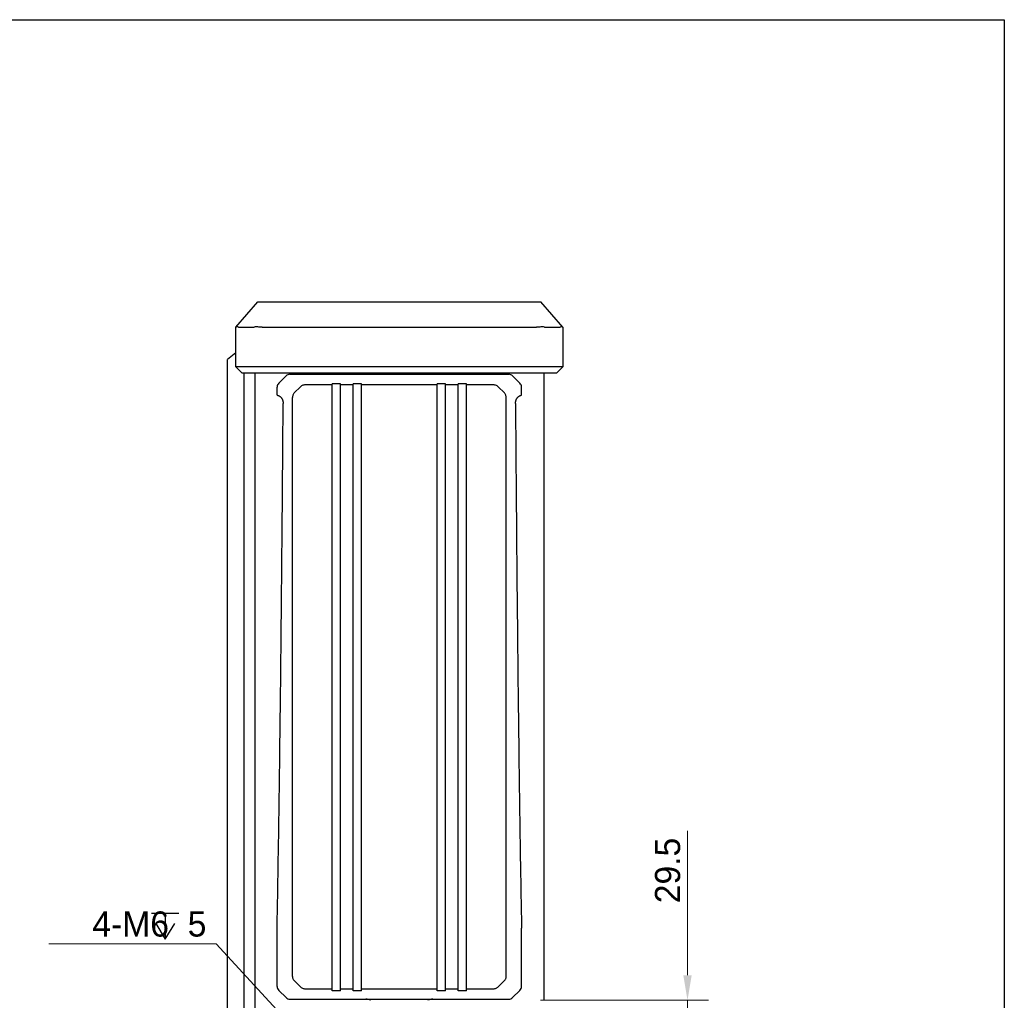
# Model space of a CAD drawing. Header units: millimetres. Extents: x 1638 to 2024, y 1742 to 2044.
# Tile 22 of 22: x 1906 to 2024, y 1927 to 2044. Entities that reach past the tile are written whole.
import ezdxf

# ---------------------------------------------------------------- set-up
doc = ezdxf.new("R2010")
doc.units = ezdxf.units.MM
doc.header["$LTSCALE"] = 0.3
doc.layers.add('00-轮廓线', color=7, linetype='Continuous', lineweight=30)
for name, color, linetype in [('00_COMPONENTS', 7, 'Continuous'), ('09_ALL_ROUNDS', 7, 'Continuous'), ('10_ALL_CHAMFER', 7, 'Continuous'), ('51__DRAFT_DIMS', 7, 'Continuous')]:
    doc.layers.add(name, color=color, linetype=linetype)
doc.styles.add('尺寸值样式', font='兰亭黑 GBK.TTF')
doc.dimstyles.new('1直线标注', dxfattribs={"dimtxt": 3, "dimasz": 3, "dimexe": 2.5, "dimexo": 0, "dimtad": 1, "dimlfac": 2, "dimdsep": 46, "dimtxsty": '尺寸值样式', "dimblk": '_FILLED', "dimcen": 0, "dimclrd": 8, "dimclre": 8, "dimclrt": 7, "dimadec": 0, "dimazin": 0, "dimtp": 0.001, "dimtm": 0.001, "dimtfac": 1, "dimtmove": 0, "dimatfit": 0, "dimldrblk": '_FILLED', "dimfxl": 1, "dimtolj": 1, "dimlwd": 15, "dimlwe": 15, "dimarcsym": 0})
doc.dimstyles.new('3圆直径标注2', dxfattribs={"dimtxt": 3, "dimasz": 3, "dimexe": 2.5, "dimexo": 0, "dimtad": 1, "dimtoh": 1, "dimdec": 3, "dimlfac": 2, "dimdsep": 46, "dimtxsty": '尺寸值样式', "dimblk": '_FILLED', "dimcen": 0, "dimclrd": 8, "dimclre": 8, "dimclrt": 7, "dimadec": 0, "dimazin": 0, "dimtp": 0.001, "dimtm": 0.001, "dimtfac": 1, "dimtdec": 3, "dimtofl": 0, "dimtmove": 0, "dimatfit": 0, "dimldrblk": '_FILLED', "dimfxl": 1, "dimtolj": 1, "dimlwd": 15, "dimlwe": 15, "dimarcsym": 0})

# ---------------------------------------------------------------- blocks, each defined once
blk = doc.blocks.new('_FILLED')
at = {"color": 0, "linetype": 'ByBlock'}
blk.add_solid([(0, 0), (-1, 0.167), (-1, -0.167)], dxfattribs=at)
blk = doc.blocks.new('*D2073')
at = {"layer": '51__DRAFT_DIMS', "color": 8, "lineweight": 15}
for p, q in [((1985.76, 1930.31), (1985.76, 1947.52)), ((1968.22, 1927.31), (1988.26, 1927.31)), ((1985.76, 1927.31), (1985.76, 1912.56)), ((1952.89, 1912.56), (1988.26, 1912.56)), ((1985.76, 1909.56), (1985.76, 1906.56))]:
    blk.add_line(p, q, dxfattribs=at)
at = {"layer": 'Defpoints', "color": 0}
for p in [(1968.22, 1927.31), (1952.89, 1912.56), (1985.76, 1912.56)]:
    blk.add_point(p, dxfattribs=at)
at = {"layer": '51__DRAFT_DIMS', "color": 8, "linetype": 'ByBlock', "lineweight": 15, "xscale": 3, "yscale": 3, "zscale": 3}
for p, rotation in [((1985.76, 1927.31), 270), ((1985.76, 1912.56), 90)]:
    blk.add_blockref('_FILLED', p, dxfattribs=dict(at, rotation=rotation))
at = {"layer": '51__DRAFT_DIMS', "color": 7, "insert": (1981.88, 1942.79), "char_height": 3, "attachment_point": 2, "rotation": 90, "style": '尺寸值样式'}
blk.add_mtext('\\A1;29.5', dxfattribs=at)
blk = doc.blocks.new('*D2074')
at = {"layer": '51__DRAFT_DIMS', "color": 8, "lineweight": 15}
for p in [(1909.57, 1934.05), (1939.12, 1923.67)]:
    blk.add_line(p, (1929.53, 1934.05), dxfattribs=at)
at = {"layer": 'Defpoints', "color": 0}
for p in [(1939.12, 1923.67), (1941.16, 1921.46)]:
    blk.add_point(p, dxfattribs=at)
at = {"layer": '51__DRAFT_DIMS', "color": 8, "linetype": 'ByBlock', "lineweight": 15, "xscale": 3, "yscale": 3, "zscale": 3, "rotation": 312.7225189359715}
blk.add_blockref('_FILLED', (1941.16, 1921.46), dxfattribs=at)
at = {"layer": '51__DRAFT_DIMS', "color": 7, "insert": (1928.38, 1937.91), "char_height": 3, "attachment_point": 3, "style": '尺寸值样式'}
blk.add_mtext('\\A1;4-M{\\A1;6\\Fgdt|c134;  \\fFZLanTingHei-R-GBK|b0|i0|c134|p2;5}', dxfattribs=at)

msp = doc.modelspace()

# ---------------------------------------------------------------- linework, layer by layer
at = {"layer": '00-轮廓线'}
msp.add_lwpolyline([(1637.57705, 2044.20786), (2023.54554, 2044.20786), (2023.54554, 1742.14557), (1637.57705, 1742.14557)], close=True, dxfattribs=at)
at = {"layer": '00_COMPONENTS'}
for p, q in [((1931.89068, 2004.51423), (1930.89068, 2003.71423)), ((1930.89068, 1771.41423), (1930.89068, 2003.71423)), ((1932.89068, 1773.06423), (1932.89068, 2002.06423)), ((1934.14068, 2002.06423), (1934.14068, 1773.06423)), ((1937.00607, 2000.87961), (1937.8753, 2001.74885)), ((1938.33492, 2001.93923), (1964.44645, 2001.93923)), ((1964.90607, 2001.74885), (1965.7753, 2000.87961)), ((1968.64068, 2002.06423), (1968.64068, 1927.31423)), ((1936.81568, 1999.43731), (1936.81568, 2000.42)), ((1938.86239, 1999.71094), (1939.58753, 2000.43608)), ((1943.39068, 2000.68923), (1940.26633, 2000.68923)), ((1943.39068, 1928.44885), (1943.39068, 2000.81944)), ((1944.39068, 2000.81944), (1943.39068, 2000.81944)), ((1944.39068, 1928.44885), (1944.39068, 2000.81944)), ((1945.89068, 2000.68923), (1944.39068, 2000.68923)), ((1945.89068, 1928.44885), (1945.89068, 2000.81944)), ((1946.89068, 2000.81944), (1945.89068, 2000.81944)), ((1946.89068, 1928.44885), (1946.89068, 2000.81944)), ((1955.89068, 2000.68923), (1946.89068, 2000.68923)), ((1955.89068, 1928.44885), (1955.89068, 2000.81944)), ((1956.89068, 2000.81944), (1955.89068, 2000.81944)), ((1956.89068, 1928.44885), (1956.89068, 2000.81944)), ((1958.39068, 2000.68923), (1956.89068, 2000.68923)), ((1958.39068, 1928.44885), (1958.39068, 2000.81944)), ((1959.39068, 2000.81944), (1958.39068, 2000.81944)), ((1959.39068, 1928.44885), (1959.39068, 2000.81944)), ((1962.51504, 2000.68923), (1959.39068, 2000.68923)), ((1963.91898, 1999.71094), (1963.19384, 2000.43608)), ((1965.96568, 1999.43731), (1965.96568, 2000.42)), ((1938.64068, 1930.13992), (1938.64068, 1999.1552)), ((1964.14068, 1930.13992), (1964.14068, 1999.1552)), ((1936.81568, 1928.95847), (1936.81568, 1935.90514)), ((1965.96568, 1928.95847), (1965.96568, 1935.90514)), ((1939.64244, 1928.88748), (1938.79901, 1929.73091)), ((1963.13893, 1928.88748), (1963.98236, 1929.73091)), ((1937.8753, 1927.62961), (1937.00607, 1928.49885)), ((1940.22913, 1928.68923), (1943.39068, 1928.68923)), ((1944.39068, 1928.44885), (1943.39068, 1928.44885)), ((1944.39068, 1928.68923), (1945.89068, 1928.68923)), ((1946.89068, 1928.44885), (1945.89068, 1928.44885)), ((1946.89068, 1928.68923), (1955.89068, 1928.68923)), ((1956.89068, 1928.44885), (1955.89068, 1928.44885)), ((1956.89068, 1928.68923), (1958.39068, 1928.68923)), ((1959.39068, 1928.44885), (1958.39068, 1928.44885)), ((1959.39068, 1928.68923), (1962.55224, 1928.68923)), ((1964.90607, 1927.62961), (1965.7753, 1928.49885)), ((1938.33492, 1927.43923), (1964.44645, 1927.43923))]:
    msp.add_line(p, q, dxfattribs=at)
for centre, radius, start, end in [((1938.33492, 2001.28923), 0.65, 90, 135), ((1944.89068, 2003.43923), 1.5, 270, 293.5545481), ((1957.89068, 2003.43923), 1.5, 246.4454519, 270), ((1964.44645, 2001.28923), 0.65, 45, 90), ((1937.46568, 2000.42), 0.65, 135, 180), ((1965.31568, 2000.42), 0.65, 0, 45), ((1937.46568, 1928.95847), 0.65, 180, 225), ((1965.31568, 1928.95847), 0.65, 315, 0), ((1938.33492, 1928.08923), 0.65, 225, 270), ((1947.39068, 1925.93923), 1.5, 66.4454519, 90), ((1955.39068, 1925.93923), 1.5, 90, 113.5545481), ((1964.44645, 1928.08923), 0.65, 270, 315)]:
    msp.add_arc(centre, radius, start, end, dxfattribs=at)
for points, knots in [([(1940.26633, 2000.68923), (1940.20444, 2000.68923), (1940.08042, 2000.68019), (1939.8992, 2000.63563), (1939.72988, 2000.55665), (1939.63124, 2000.47979), (1939.58753, 2000.43608)], [0, 0, 0, 0, 0.250147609, 0.500211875, 0.750164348, 1, 1, 1, 1]), ([(1963.19384, 2000.43608), (1963.15013, 2000.47979), (1963.05149, 2000.55665), (1962.88217, 2000.63563), (1962.70095, 2000.68019), (1962.57693, 2000.68923), (1962.51504, 2000.68923)], [0, 0, 0, 0, 0.249835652, 0.499788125, 0.749852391, 1, 1, 1, 1]), ([(1936.81568, 1999.43731), (1936.83831, 1999.43551), (1936.88346, 1999.42933), (1936.9496, 1999.41263), (1937.01322, 1999.38902), (1937.07317, 1999.35945), (1937.12864, 1999.32511), (1937.17929, 1999.2872), (1937.22518, 1999.24666), (1937.26666, 1999.20417), (1937.30408, 1999.16022), (1937.33778, 1999.11515), (1937.36809, 1999.06922), (1937.39533, 1999.02254), (1937.41977, 1998.97517), (1937.44163, 1998.92708), (1937.46111, 1998.87817), (1937.47834, 1998.82833), (1937.49341, 1998.77741), (1937.50636, 1998.72523), (1937.51717, 1998.6716), (1937.52578, 1998.61631), (1937.53207, 1998.55913), (1937.53586, 1998.4999), (1937.53654, 1998.45968), (1937.53639, 1998.43923)], [0, 0, 0, 0, 0.050472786, 0.101105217, 0.151436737, 0.201101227, 0.249526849, 0.296346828, 0.341635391, 0.385578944, 0.428300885, 0.469926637, 0.510665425, 0.550626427, 0.590062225, 0.629161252, 0.668075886, 0.707104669, 0.746410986, 0.786147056, 0.826634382, 0.868049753, 0.91057175, 0.954520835, 1, 1, 1, 1]), ([(1938.86239, 1999.71094), (1938.82625, 1999.6748), (1938.76112, 1999.5949), (1938.6906, 1999.45753), (1938.64927, 1999.30884), (1938.64068, 1999.20633), (1938.64068, 1999.1552)], [0, 0, 0, 0, 0.249961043, 0.499922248, 0.749927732, 1, 1, 1, 1]), ([(1964.14068, 1999.1552), (1964.14068, 1999.20633), (1964.1321, 1999.30884), (1964.09077, 1999.45753), (1964.02025, 1999.5949), (1963.95512, 1999.6748), (1963.91898, 1999.71094)], [0, 0, 0, 0, 0.250072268, 0.500077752, 0.750038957, 1, 1, 1, 1]), ([(1965.24498, 1998.43923), (1965.24483, 1998.45968), (1965.24551, 1998.4999), (1965.2493, 1998.55913), (1965.25559, 1998.61631), (1965.2642, 1998.6716), (1965.27501, 1998.72523), (1965.28796, 1998.77741), (1965.30303, 1998.82833), (1965.32026, 1998.87817), (1965.33974, 1998.92708), (1965.3616, 1998.97517), (1965.38604, 1999.02254), (1965.41328, 1999.06922), (1965.44359, 1999.11515), (1965.47729, 1999.16022), (1965.51471, 1999.20417), (1965.55619, 1999.24666), (1965.60208, 1999.2872), (1965.65273, 1999.32511), (1965.7082, 1999.35945), (1965.76815, 1999.38902), (1965.83177, 1999.41263), (1965.89791, 1999.42933), (1965.94306, 1999.43551), (1965.96568, 1999.43731)], [0, 0, 0, 0, 0.045479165, 0.089428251, 0.131950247, 0.173365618, 0.213852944, 0.253589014, 0.292895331, 0.331924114, 0.370838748, 0.409937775, 0.449373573, 0.489334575, 0.530073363, 0.571699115, 0.614421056, 0.658364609, 0.703653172, 0.750473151, 0.798898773, 0.848563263, 0.898894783, 0.949527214, 1, 1, 1, 1]), ([(1936.81568, 1935.90514), (1936.84702, 1937.57861), (1936.90796, 1941.00206), (1936.9929, 1946.25765), (1937.0736, 1951.7594), (1937.15033, 1957.5239), (1937.22331, 1963.56758), (1937.29273, 1969.90713), (1937.35877, 1976.55949), (1937.4216, 1983.54196), (1937.48136, 1990.87188), (1937.51833, 1995.87625), (1937.53639, 1998.43923)], [0, 0, 0, 0, 0.080291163, 0.164250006, 0.252145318, 0.344240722, 0.440799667, 0.542084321, 0.648369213, 0.759932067, 0.877049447, 1, 1, 1, 1]), ([(1965.24498, 1998.43923), (1965.26304, 1995.87625), (1965.30001, 1990.87188), (1965.35977, 1983.54196), (1965.4226, 1976.55949), (1965.48864, 1969.90713), (1965.55806, 1963.56758), (1965.63104, 1957.5239), (1965.70777, 1951.7594), (1965.78847, 1946.25765), (1965.87341, 1941.00206), (1965.93435, 1937.57861), (1965.96568, 1935.90514)], [0, 0, 0, 0, 0.122950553, 0.240067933, 0.351630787, 0.457915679, 0.559200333, 0.655759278, 0.747854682, 0.835749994, 0.919708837, 1, 1, 1, 1]), ([(1938.64068, 1930.13992), (1938.64068, 1930.10242), (1938.64627, 1930.02725), (1938.67463, 1929.91771), (1938.72493, 1929.81621), (1938.77251, 1929.75741), (1938.79901, 1929.73091)], [0, 0, 0, 0, 0.2501206, 0.500138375, 0.750073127, 1, 1, 1, 1]), ([(1963.98236, 1929.73091), (1964.00886, 1929.75741), (1964.05644, 1929.81621), (1964.10674, 1929.91771), (1964.1351, 1930.02725), (1964.14068, 1930.10242), (1964.14068, 1930.13992)], [0, 0, 0, 0, 0.249926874, 0.499861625, 0.7498794, 1, 1, 1, 1]), ([(1939.64244, 1928.88748), (1939.67976, 1928.85016), (1939.76614, 1928.78657), (1939.91407, 1928.72654), (1940.07028, 1928.69513), (1940.17622, 1928.68923), (1940.22913, 1928.68923)], [0, 0, 0, 0, 0.249654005, 0.499599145, 0.749744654, 1, 1, 1, 1]), ([(1962.55224, 1928.68923), (1962.60515, 1928.68923), (1962.71109, 1928.69513), (1962.8673, 1928.72654), (1963.01523, 1928.78657), (1963.10161, 1928.85016), (1963.13893, 1928.88748)], [0, 0, 0, 0, 0.250255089, 0.5003995, 0.750345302, 1, 1, 1, 1])]:
    msp.add_open_spline(points, degree=3, knots=knots, dxfattribs=at)
at = {"layer": '09_ALL_ROUNDS'}
for p, q in [((1931.89068, 2007.56423), (1934.51568, 2010.56423)), ((1934.51568, 2010.56423), (1968.26568, 2010.56423)), ((1970.89068, 2007.56423), (1968.26568, 2010.56423)), ((1931.89068, 2002.81423), (1931.89068, 2007.56423)), ((1932.33002, 2007.56423), (1933.95134, 2007.56423)), ((1935.01201, 2007.56423), (1967.76936, 2007.56423)), ((1968.83002, 2007.56423), (1970.45134, 2007.56423)), ((1970.89068, 2007.56423), (1970.89068, 2002.81423))]:
    msp.add_line(p, q, dxfattribs=at)
for centre, major_axis, start_param, end_param in [((1933.39068, 2008.52847), (1.4713, 0.80151), -2.670540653, -2.552121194), ((1935.01201, 2008.52847), (1.4713, 0.80151), -2.552121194, -2.433701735), ((1967.76936, 2008.52847), (1.4713, -0.80151), -0.707890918, -0.58947146), ((1969.39068, 2008.52847), (1.4713, -0.80151), -0.58947146, -0.471052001)]:
    msp.add_ellipse(centre, major_axis=major_axis, ratio=0.364330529, start_param=start_param, end_param=end_param, dxfattribs=at)
for points, knots in [([(1932.21214, 2007.57099), (1932.16648, 2007.57659), (1932.08687, 2007.58314), (1931.99487, 2007.58155), (1931.94059, 2007.57544), (1931.91479, 2007.57081), (1931.89925, 2007.56707), (1931.89241, 2007.56484), (1931.89068, 2007.56423)], [0, 0, 0, 0, 0.42681285, 0.739932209, 0.851929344, 0.933256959, 0.983030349, 1, 1, 1, 1]), ([(1935.01201, 2007.56423), (1934.92898, 2007.56423), (1934.76525, 2007.56932), (1934.52555, 2007.57966), (1934.2991, 2007.58378), (1934.1533, 2007.57768), (1934.08408, 2007.57099)], [0, 0, 0, 0, 0.26827793, 0.529137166, 0.775290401, 1, 1, 1, 1]), ([(1968.69729, 2007.57099), (1968.62807, 2007.57768), (1968.48227, 2007.58378), (1968.25582, 2007.57966), (1968.01612, 2007.56932), (1967.85239, 2007.56423), (1967.76936, 2007.56423)], [0, 0, 0, 0, 0.2247096, 0.470862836, 0.731722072, 1, 1, 1, 1]), ([(1970.89068, 2007.56423), (1970.88896, 2007.56484), (1970.88212, 2007.56707), (1970.86658, 2007.57081), (1970.84078, 2007.57544), (1970.7865, 2007.58155), (1970.69449, 2007.58314), (1970.61488, 2007.57659), (1970.56923, 2007.57099)], [0, 0, 0, 0, 0.016969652, 0.066743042, 0.148070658, 0.260067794, 0.573187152, 1, 1, 1, 1])]:
    msp.add_open_spline(points, degree=3, knots=knots, dxfattribs=at)
at = {"layer": '10_ALL_CHAMFER'}
for p, q in [((1932.64068, 2002.06423), (1931.89068, 2002.81423)), ((1970.89068, 2002.81423), (1931.89068, 2002.81423)), ((1970.14068, 2002.06423), (1970.89068, 2002.81423)), ((1970.14068, 2002.06423), (1932.64068, 2002.06423))]:
    msp.add_line(p, q, dxfattribs=at)
at = {"layer": '51__DRAFT_DIMS'}
for p, q in [((1921.84916, 1937.71789), (1925.09915, 1937.71789)), ((1923.47414, 1937.71789), (1923.47414, 1934.5929))]:
    msp.add_line(p, q, dxfattribs=at)
msp.add_lwpolyline([(1922.34915, 1936.4679), (1923.47414, 1934.5929), (1924.59916, 1936.4679)], dxfattribs=at)

# ---------------------------------------------------------------- dimensions: what is measured, and where the dimension line sits
dim = msp.add_linear_dim(base=(1985.75656, 1912.56423), p1=(1968.21568, 1927.31423), p2=(1952.89068, 1912.56423), angle=270, dimstyle='1直线标注', dxfattribs=at)
dim.commit()
dim.dimension.update_dxf_attribs({"geometry": '*D2073', "text_midpoint": (1985.75656, 1942.79002), "dimtype": 160})
dim = msp.add_diameter_dim_2p(p1=(1939.12301, 1923.66621), p2=(1941.15836, 1921.46226), text='4-M{\\A1;<>\\Fgdt|c134;  \\fFZLanTingHei-R-GBK|b0|i0|c134|p2;5}', dimstyle='3圆直径标注2', override={"dimpost": '<>', "dimtxsty": '尺寸值样式'}, dxfattribs=at)
dim.commit()
dim.dimension.update_dxf_attribs({"geometry": '*D2074', "text_midpoint": (1918.97635, 1934.05247), "dimtype": 163})

doc.saveas('drawing.dxf')
